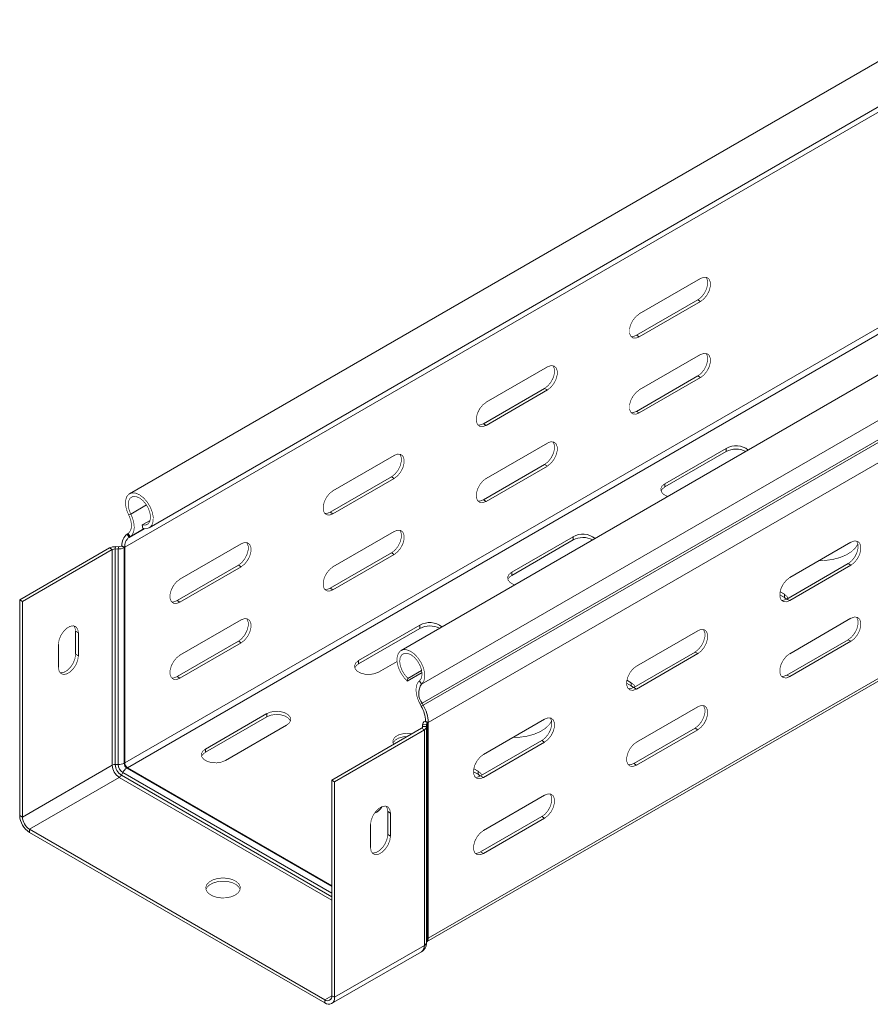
# Model space of a CAD drawing. Header units: millimetres. Extents: x 344 to 1077, y -1272 to 1089.
# Tile 1 of 14: x 411 to 607, y -1272 to -1045. Entities that reach past the tile are written whole.
import ezdxf

# ---------------------------------------------------------------- set-up
doc = ezdxf.new("R2010")
doc.units = ezdxf.units.MM
doc.linetypes.add('K5LT32768', pattern=[0])
doc.linetypes.add('K5LT32769', pattern=[0])

msp = doc.modelspace()

# ---------------------------------------------------------------- linework, layer by layer
at = {"color": 7, "linetype": 'K5LT32768', "lineweight": 15}
for p, q in [((625.83, -1044.68), (436.32, -1154.08)), ((440.87, -1161.96), (630.38, -1052.56)), ((435.22, -1166.45), (624.72, -1057.05)), ((688.51, -1080.87), (499.01, -1190.27)), ((503.76, -1198.01), (693.26, -1088.61)), ((503.88, -1202.42), (693.39, -1093.02)), ((504.13, -1202.85), (693.63, -1093.46)), ((505.29, -1206.9), (694.8, -1097.5)), ((568.16, -1104.41), (554.01, -1112.58)), ((435.22, -1216.21), (624.72, -1106.81)), ((435.86, -1217.31), (625.36, -1107.91)), ((553.38, -1117.52), (567.52, -1109.35)), ((554.01, -1117.89), (568.16, -1109.72)), ((567.52, -1109.35), (568.16, -1109.72)), ((553.38, -1117.52), (554.01, -1117.89)), ((568.16, -1121.97), (554.01, -1130.13)), ((532.8, -1124.82), (518.66, -1132.99)), ((553.38, -1135.07), (567.52, -1126.91)), ((567.52, -1126.91), (568.16, -1127.28)), ((554.01, -1135.44), (568.16, -1127.28)), ((518.02, -1137.93), (532.16, -1129.76)), ((518.66, -1138.3), (532.8, -1130.13)), ((532.16, -1129.76), (532.8, -1130.13)), ((553.38, -1135.07), (554.01, -1135.44)), ((518.02, -1137.93), (518.66, -1138.3)), ((532.8, -1142.38), (518.66, -1150.54)), ((497.45, -1145.23), (483.3, -1153.4)), ((574.06, -1143.61), (559.92, -1151.77)), ((574.06, -1144.35), (559.92, -1152.51)), ((574.06, -1144.35), (574.06, -1143.61)), ((518.02, -1155.48), (532.16, -1147.32)), ((532.16, -1147.32), (532.8, -1147.69)), ((504.92, -1257.49), (694.43, -1148.09)), ((518.66, -1155.85), (532.8, -1147.69)), ((482.67, -1158.34), (496.81, -1150.17)), ((483.3, -1158.71), (497.45, -1150.54)), ((496.81, -1150.17), (497.45, -1150.54)), ((559.92, -1152.51), (559.92, -1151.77)), ((518.02, -1155.48), (518.66, -1155.85)), ((436.12, -1158.96), (436.61, -1158.78)), ((482.67, -1158.34), (483.3, -1158.71)), ((439.26, -1161.29), (441.09, -1160.23)), ((435.99, -1163.23), (435.75, -1163.38)), ((435.75, -1163.38), (436.21, -1164.15)), ((435.99, -1163.23), (436.46, -1164)), ((439.43, -1162.09), (439.26, -1161.29)), ((497.45, -1162.79), (483.3, -1170.95)), ((436.46, -1164), (436.21, -1164.15)), ((462.09, -1165.64), (447.95, -1173.81)), ((538.71, -1164.02), (524.56, -1172.19)), ((538.71, -1164.76), (524.56, -1172.92)), ((538.71, -1164.76), (538.71, -1164.02)), ((588.73, -1173.44), (602.88, -1165.28)), ((431.7, -1166.6), (410.97, -1178.57)), ((432.34, -1166.97), (411.6, -1178.94)), ((432.34, -1166.97), (431.7, -1166.6)), ((432.34, -1166.97), (432.34, -1216.73)), ((433.02, -1166.82), (433.06, -1166.3)), ((433.02, -1166.82), (433.02, -1216.58)), ((433.72, -1166.84), (433.02, -1166.82)), ((433.76, -1166.32), (433.06, -1166.3)), ((433.72, -1166.84), (433.76, -1166.32)), ((433.72, -1166.84), (433.72, -1216.6)), ((434.58, -1166.08), (434.44, -1166.17)), ((435.08, -1166.53), (434.44, -1166.17)), ((435.22, -1166.45), (434.58, -1166.08)), ((435.22, -1166.45), (435.08, -1166.53)), ((435.08, -1166.53), (435.08, -1216.29)), ((435.22, -1166.45), (435.22, -1216.21)), ((482.67, -1175.89), (496.81, -1167.73)), ((496.81, -1167.73), (497.45, -1168.1)), ((483.3, -1176.26), (497.45, -1168.1)), ((602.24, -1170.22), (588.1, -1178.38)), ((602.88, -1170.58), (602.24, -1170.22)), ((447.31, -1178.75), (461.45, -1170.58)), ((447.95, -1179.12), (462.09, -1170.95)), ((461.45, -1170.58), (462.09, -1170.95)), ((524.56, -1172.92), (524.56, -1172.19)), ((602.88, -1170.58), (588.73, -1178.75)), ((482.67, -1175.89), (483.3, -1176.26)), ((587.5, -1177.29), (586.51, -1176.72)), ((410.97, -1178.57), (410.97, -1228.33)), ((411.6, -1178.94), (410.97, -1178.57)), ((411.6, -1178.94), (411.6, -1228.7)), ((447.31, -1178.75), (447.95, -1179.12)), ((587.5, -1178.02), (586.44, -1177.41)), ((587.5, -1178.02), (587.5, -1177.29)), ((588.02, -1178.42), (587.5, -1178.02)), ((588.73, -1178.75), (588.1, -1178.38)), ((462.09, -1183.2), (447.95, -1191.36)), ((588.73, -1191), (602.88, -1182.83)), ((423.87, -1185.83), (424.51, -1186.2)), ((423.87, -1191.14), (423.87, -1185.83)), ((503.35, -1184.43), (489.21, -1192.6)), ((503.35, -1185.17), (489.21, -1193.33)), ((503.35, -1185.17), (503.35, -1184.43)), ((553.38, -1193.85), (567.52, -1185.69)), ((424.51, -1191.5), (424.51, -1186.2)), ((447.31, -1196.3), (461.45, -1188.14)), ((461.45, -1188.14), (462.09, -1188.51)), ((602.24, -1187.77), (588.1, -1195.94)), ((602.88, -1188.14), (588.73, -1196.3)), ((602.88, -1188.14), (602.24, -1187.77)), ((419.91, -1188.85), (419.91, -1194.16)), ((447.95, -1196.67), (462.09, -1188.51)), ((566.88, -1190.63), (552.74, -1198.79)), ((567.52, -1190.99), (566.88, -1190.63)), ((423.87, -1191.14), (424.51, -1191.5)), ((489.21, -1193.33), (489.21, -1192.6)), ((493.8, -1195.25), (498.08, -1192.78)), ((567.52, -1190.99), (553.38, -1199.16)), ((500.61, -1196.7), (503.77, -1194.88)), ((447.31, -1196.3), (447.95, -1196.67)), ((500.45, -1197.32), (503.85, -1195.35)), ((500.45, -1197.32), (500.61, -1196.7)), ((503.76, -1198.01), (503.27, -1197.26)), ((552.14, -1197.7), (551.15, -1197.13)), ((588.73, -1196.3), (588.1, -1195.94)), ((552.14, -1198.43), (551.08, -1197.82)), ((552.14, -1198.43), (552.14, -1197.7)), ((552.67, -1198.83), (552.14, -1198.43)), ((553.38, -1199.16), (552.74, -1198.79)), ((503.88, -1202.42), (503.42, -1202.66)), ((503.67, -1203.09), (503.42, -1202.66)), ((504.13, -1202.85), (503.67, -1203.09)), ((504.13, -1202.85), (503.88, -1202.42)), ((553.38, -1211.41), (567.52, -1203.24)), ((467.99, -1204.84), (453.85, -1213.01)), ((467.99, -1205.58), (453.85, -1213.74)), ((467.99, -1205.58), (467.99, -1204.84)), ((504.66, -1206.54), (504.51, -1206.62)), ((504.51, -1206.62), (505.15, -1206.99)), ((504.66, -1206.54), (505.29, -1206.9)), ((518.02, -1214.26), (532.16, -1206.1)), ((458.45, -1215.66), (472.59, -1207.49)), ((503.76, -1208.2), (483.02, -1220.17)), ((504.4, -1208.56), (483.66, -1220.54)), ((503.76, -1208.2), (504.4, -1208.56)), ((503.99, -1207.35), (503.99, -1207.98)), ((503.99, -1207.4), (504.89, -1207.38)), ((503.99, -1207.4), (504.02, -1207.81)), ((504.02, -1207.81), (504.92, -1207.78)), ((504.4, -1258.32), (504.4, -1208.56)), ((504.89, -1207.38), (504.92, -1207.78)), ((504.92, -1257.59), (504.92, -1207.83)), ((505.29, -1206.9), (505.15, -1206.99)), ((505.15, -1256.75), (505.15, -1206.99)), ((505.29, -1256.66), (505.29, -1206.9)), ((566.88, -1208.18), (552.74, -1216.35)), ((567.52, -1208.55), (553.38, -1216.71)), ((567.52, -1208.55), (566.88, -1208.18)), ((531.53, -1211.04), (517.39, -1219.2)), ((532.16, -1211.4), (531.53, -1211.04)), ((453.85, -1213.74), (453.85, -1213.01)), ((532.16, -1211.4), (518.02, -1219.57)), ((432.34, -1216.73), (411.6, -1228.7)), ((433.72, -1216.6), (433.02, -1216.58)), ((435.22, -1216.21), (435.08, -1216.29)), ((435.86, -1217.31), (435.71, -1217.4)), ((435.86, -1217.31), (483.02, -1244.54)), ((516.78, -1218.11), (515.8, -1217.54)), ((553.38, -1216.71), (552.74, -1216.35)), ((433.97, -1219.55), (413.23, -1231.52)), ((434.77, -1218.42), (434.44, -1219.03)), ((483.02, -1269.93), (483.02, -1220.17)), ((483.02, -1220.17), (483.66, -1220.54)), ((516.78, -1218.84), (515.72, -1218.23)), ((516.78, -1218.84), (516.78, -1218.11)), ((517.31, -1219.24), (516.78, -1218.84)), ((518.02, -1219.57), (517.39, -1219.2)), ((483.66, -1270.3), (483.66, -1220.54)), ((518.02, -1231.82), (532.16, -1223.65)), ((411.6, -1228.7), (410.97, -1228.33)), ((496.56, -1227.79), (495.93, -1227.43)), ((495.93, -1227.43), (495.93, -1232.73)), ((496.56, -1227.79), (496.56, -1233.1)), ((531.53, -1228.59), (517.39, -1236.76)), ((532.16, -1228.96), (518.02, -1237.12)), ((532.16, -1228.96), (531.53, -1228.59)), ((413.23, -1231.52), (481.39, -1270.87)), ((413.23, -1231.52), (413.23, -1232.25)), ((491.97, -1235.75), (491.97, -1230.45)), ((413.23, -1232.25), (481.39, -1271.6)), ((496.56, -1233.1), (495.93, -1232.73)), ((518.02, -1237.12), (517.39, -1236.76)), ((504.4, -1258.32), (483.66, -1270.3)), ((505.29, -1256.66), (505.15, -1256.75)), ((482.99, -1271.76), (503.73, -1259.79)), ((483.02, -1269.93), (483.66, -1270.3)), ((481.39, -1270.87), (481.39, -1271.6))]:
    msp.add_line(p, q, dxfattribs=at)
at = {"color": 8, "linetype": 'K5LT32769', "lineweight": 15, "true_color": 0x808080}
for p, q in [((436.61, -1158.78), (440.24, -1156.68)), ((436.21, -1164.15), (439.69, -1162.15)), ((436.46, -1164), (439.67, -1162.14)), ((505.29, -1256.66), (665.45, -1164.21)), ((503.99, -1207.97), (503.99, -1207.4)), ((504.02, -1207.85), (504.02, -1207.81)), ((435.71, -1217.4), (483.02, -1244.71)), ((433.97, -1219.55), (483.02, -1247.86)), ((434.44, -1219.03), (483.02, -1247.08)), ((434.77, -1218.42), (483.02, -1246.27)), ((483.02, -1269.93), (481.39, -1270.87))]:
    msp.add_line(p, q, dxfattribs=at)
at = {"color": 7, "linetype": 'K5LT32768', "const_width": 0.15}
for points in [[(567.52, -1109.35), (568.31, -1108.74), (569, -1107.88), (569.51, -1106.88), (569.78, -1105.85), (569.78, -1104.93), (569.51, -1104.22), (569.43, -1104.12)], [(568.16, -1109.72), (568.94, -1109.11), (569.63, -1108.25), (570.15, -1107.25), (570.42, -1106.22), (570.42, -1105.3), (570.15, -1104.59), (569.63, -1104.18), (568.94, -1104.12), (568.16, -1104.41)], [(554.01, -1112.58), (553.23, -1113.19), (552.54, -1114.05), (552.02, -1115.05), (551.75, -1116.08), (551.75, -1117), (552.02, -1117.71), (552.54, -1118.12), (553.23, -1118.18), (554.01, -1117.89)], [(552.1, -1117.81), (552.59, -1117.81), (553.38, -1117.52)], [(567.52, -1126.91), (568.31, -1126.3), (569, -1125.44), (569.51, -1124.43), (569.78, -1123.41), (569.78, -1122.49), (569.51, -1121.78), (569.43, -1121.68)], [(568.16, -1127.28), (568.94, -1126.66), (569.63, -1125.8), (570.15, -1124.8), (570.42, -1123.78), (570.42, -1122.86), (570.15, -1122.15), (569.63, -1121.74), (568.94, -1121.68), (568.16, -1121.97)], [(532.16, -1129.76), (532.95, -1129.15), (533.64, -1128.29), (534.15, -1127.29), (534.43, -1126.26), (534.43, -1125.34), (534.15, -1124.63), (534.08, -1124.53)], [(532.8, -1130.13), (533.59, -1129.52), (534.28, -1128.66), (534.79, -1127.66), (535.06, -1126.63), (535.06, -1125.71), (534.79, -1125), (534.28, -1124.59), (533.59, -1124.53), (532.8, -1124.82)], [(554.01, -1130.13), (553.23, -1130.75), (552.54, -1131.61), (552.02, -1132.61), (551.75, -1133.63), (551.75, -1134.55), (552.02, -1135.26), (552.54, -1135.67), (553.23, -1135.73), (554.01, -1135.44)], [(518.66, -1132.99), (517.87, -1133.6), (517.18, -1134.46), (516.67, -1135.46), (516.4, -1136.49), (516.4, -1137.41), (516.67, -1138.12), (517.18, -1138.53), (517.87, -1138.59), (518.66, -1138.3)], [(552.1, -1135.36), (552.59, -1135.37), (553.38, -1135.07)], [(516.75, -1138.22), (517.24, -1138.22), (518.02, -1137.93)], [(532.16, -1147.32), (532.95, -1146.71), (533.64, -1145.85), (534.15, -1144.84), (534.43, -1143.82), (534.43, -1142.9), (534.15, -1142.19), (534.08, -1142.09)], [(532.8, -1147.69), (533.59, -1147.07), (534.28, -1146.21), (534.79, -1145.21), (535.06, -1144.19), (535.06, -1143.27), (534.79, -1142.56), (534.28, -1142.15), (533.59, -1142.09), (532.8, -1142.38)], [(496.81, -1150.17), (497.6, -1149.56), (498.29, -1148.7), (498.8, -1147.7), (499.07, -1146.67), (499.07, -1145.75), (498.8, -1145.04), (498.72, -1144.94)], [(497.45, -1150.54), (498.23, -1149.93), (498.92, -1149.07), (499.44, -1148.07), (499.71, -1147.04), (499.71, -1146.12), (499.44, -1145.41), (498.92, -1145), (498.23, -1144.94), (497.45, -1145.23)], [(518.66, -1150.54), (517.87, -1151.16), (517.18, -1152.02), (516.67, -1153.02), (516.4, -1154.04), (516.4, -1154.96), (516.67, -1155.67), (517.18, -1156.08), (517.87, -1156.14), (518.66, -1155.85)], [(559.92, -1151.77), (559.27, -1152.31), (558.98, -1152.94), (559.08, -1153.59), (559.55, -1154.18), (560.35, -1154.64), (560.58, -1154.72)], [(439.43, -1162.09), (440.27, -1162.16), (440.98, -1161.89), (441.49, -1161.31), (441.77, -1160.47), (441.79, -1159.42), (441.55, -1158.26), (441.08, -1157.08), (440.4, -1155.98), (439.57, -1155.04), (438.67, -1154.35), (437.76, -1153.95), (436.92, -1153.88), (436.21, -1154.15), (435.7, -1154.73), (435.42, -1155.58), (435.4, -1156.63), (435.64, -1157.79), (436.12, -1158.96)], [(483.3, -1153.4), (482.52, -1154.01), (481.83, -1154.87), (481.31, -1155.87), (481.04, -1156.9), (481.04, -1157.82), (481.31, -1158.53), (481.83, -1158.94), (482.52, -1159), (483.3, -1158.71)], [(559.92, -1152.51), (559.27, -1153.04), (559.03, -1153.47)], [(439.26, -1161.29), (440.02, -1161.33), (440.63, -1161.03), (441.03, -1160.43), (441.18, -1159.58), (441.06, -1158.57), (440.7, -1157.5), (440.12, -1156.49), (439.38, -1155.63), (438.56, -1155.02), (437.75, -1154.72), (437.02, -1154.75), (436.46, -1155.12), (436.11, -1155.79), (436.02, -1156.68), (436.19, -1157.71), (436.61, -1158.78)], [(516.75, -1155.77), (517.24, -1155.78), (518.02, -1155.48)], [(436.12, -1158.96), (436.41, -1159.62), (436.62, -1160.28), (436.74, -1160.93), (436.77, -1161.53), (436.71, -1162.09), (436.55, -1162.56), (436.31, -1162.95), (435.99, -1163.23)], [(436.61, -1158.78), (436.97, -1159.58), (437.22, -1160.39), (437.37, -1161.18), (437.41, -1161.93), (437.33, -1162.6), (437.14, -1163.18), (436.85, -1163.65), (436.46, -1164)], [(481.39, -1158.63), (481.88, -1158.63), (482.67, -1158.34)], [(496.81, -1167.73), (497.6, -1167.12), (498.29, -1166.26), (498.8, -1165.25), (499.07, -1164.23), (499.07, -1163.31), (498.8, -1162.6), (498.72, -1162.5)], [(497.45, -1168.1), (498.23, -1167.48), (498.92, -1166.62), (499.44, -1165.62), (499.71, -1164.6), (499.71, -1163.68), (499.44, -1162.97), (498.92, -1162.56), (498.23, -1162.5), (497.45, -1162.79)], [(461.45, -1170.58), (462.24, -1169.97), (462.93, -1169.11), (463.44, -1168.11), (463.72, -1167.09), (463.72, -1166.16), (463.44, -1165.45), (463.37, -1165.35)], [(462.09, -1170.95), (462.88, -1170.34), (463.57, -1169.48), (464.08, -1168.48), (464.35, -1167.45), (464.35, -1166.53), (464.08, -1165.82), (463.57, -1165.41), (462.88, -1165.35), (462.09, -1165.64)], [(595.52, -1169.52), (596.94, -1169.48), (598.72, -1169.24), (600.37, -1168.8), (601.84, -1168.18), (603.06, -1167.4), (603.98, -1166.5), (604.48, -1165.7)], [(604.15, -1164.99), (604.23, -1165.09), (604.5, -1165.8), (604.5, -1166.72), (604.23, -1167.74), (603.72, -1168.74), (603.02, -1169.6), (602.24, -1170.22)], [(602.88, -1165.28), (603.66, -1164.98), (604.35, -1165.05), (604.87, -1165.45), (605.14, -1166.16), (605.14, -1167.09), (604.87, -1168.11), (604.35, -1169.11), (603.66, -1169.97), (602.88, -1170.58)], [(483.3, -1170.95), (482.52, -1171.57), (481.83, -1172.43), (481.31, -1173.43), (481.04, -1174.45), (481.04, -1175.37), (481.31, -1176.08), (481.83, -1176.49), (482.52, -1176.56), (483.3, -1176.26)], [(524.56, -1172.19), (523.92, -1172.72), (523.62, -1173.35), (523.72, -1174), (524.2, -1174.59), (525, -1175.05), (525.22, -1175.13)], [(447.95, -1173.81), (447.16, -1174.42), (446.47, -1175.28), (445.96, -1176.28), (445.68, -1177.31), (445.68, -1178.23), (445.96, -1178.94), (446.47, -1179.35), (447.16, -1179.41), (447.95, -1179.12)], [(524.56, -1172.92), (523.92, -1173.45), (523.67, -1173.88)], [(588.73, -1178.75), (587.95, -1179.04), (587.26, -1178.98), (586.74, -1178.57), (586.47, -1177.86), (586.47, -1176.94), (586.74, -1175.92), (587.26, -1174.91), (587.95, -1174.05), (588.73, -1173.44)], [(481.39, -1176.18), (481.88, -1176.19), (482.67, -1175.89)], [(446.04, -1179.04), (446.53, -1179.04), (447.31, -1178.75)], [(588.1, -1178.38), (587.31, -1178.67), (586.82, -1178.67)], [(588.38, -1178.22), (588.14, -1177.82), (587.5, -1177.29)], [(461.45, -1188.14), (462.24, -1187.53), (462.93, -1186.67), (463.44, -1185.66), (463.72, -1184.64), (463.72, -1183.72), (463.44, -1183.01), (463.37, -1182.91)], [(462.09, -1188.51), (462.88, -1187.89), (463.57, -1187.03), (464.08, -1186.03), (464.35, -1185.01), (464.35, -1184.09), (464.08, -1183.38), (463.57, -1182.97), (462.88, -1182.91), (462.09, -1183.2)], [(604.15, -1182.54), (604.23, -1182.64), (604.5, -1183.35), (604.5, -1184.27), (604.23, -1185.3), (603.72, -1186.3), (603.02, -1187.16), (602.24, -1187.77)], [(602.88, -1182.83), (603.66, -1182.54), (604.35, -1182.6), (604.87, -1183.01), (605.14, -1183.72), (605.14, -1184.64), (604.87, -1185.66), (604.35, -1186.67), (603.66, -1187.53), (602.88, -1188.14)], [(424.51, -1186.2), (424.37, -1185.37), (423.97, -1184.8), (423.36, -1184.56), (422.61, -1184.68), (421.81, -1185.14), (421.06, -1185.89), (420.45, -1186.83), (420.05, -1187.86), (419.91, -1188.85)], [(423.87, -1185.83), (423.73, -1185), (423.48, -1184.58)], [(568.8, -1185.4), (568.87, -1185.5), (569.15, -1186.21), (569.15, -1187.13), (568.87, -1188.15), (568.36, -1189.15), (567.67, -1190.01), (566.88, -1190.63)], [(567.52, -1185.69), (568.31, -1185.39), (569, -1185.46), (569.51, -1185.87), (569.78, -1186.57), (569.78, -1187.5), (569.51, -1188.52), (569, -1189.52), (568.31, -1190.38), (567.52, -1190.99)], [(503.76, -1198.01), (504.24, -1197.38), (504.48, -1196.5), (504.46, -1195.43), (504.18, -1194.26), (503.67, -1193.09), (502.96, -1192.01), (502.12, -1191.1), (501.21, -1190.45), (500.31, -1190.1), (499.48, -1190.09), (498.8, -1190.41), (498.33, -1191.04), (498.09, -1191.92), (498.11, -1192.99), (498.39, -1194.16), (498.9, -1195.33), (499.61, -1196.41), (500.45, -1197.32)], [(419.91, -1194.16), (420.05, -1194.99), (420.45, -1195.55), (421.06, -1195.79), (421.81, -1195.68), (422.61, -1195.21), (423.36, -1194.47), (423.97, -1193.52), (424.37, -1192.49), (424.51, -1191.5)], [(420.3, -1195.41), (420.42, -1195.43), (421.17, -1195.31), (421.97, -1194.85), (422.72, -1194.1), (423.33, -1193.15), (423.73, -1192.13), (423.87, -1191.14)], [(447.95, -1191.36), (447.16, -1191.98), (446.47, -1192.84), (445.96, -1193.84), (445.68, -1194.86), (445.68, -1195.79), (445.96, -1196.49), (446.47, -1196.9), (447.16, -1196.97), (447.95, -1196.67)], [(489.21, -1192.6), (488.56, -1193.13), (488.27, -1193.76), (488.37, -1194.41), (488.84, -1195), (489.64, -1195.46), (490.66, -1195.73), (491.79, -1195.79), (492.88, -1195.62), (493.8, -1195.25)], [(503.27, -1197.26), (503.69, -1196.68), (503.86, -1195.84), (503.77, -1194.84), (503.42, -1193.78), (502.86, -1192.76), (502.13, -1191.88), (501.32, -1191.25), (500.5, -1190.92), (499.76, -1190.92), (499.18, -1191.26), (498.81, -1191.91), (498.7, -1192.79), (498.85, -1193.81), (499.25, -1194.88), (499.86, -1195.88), (500.61, -1196.7)], [(588.73, -1196.3), (587.95, -1196.6), (587.26, -1196.54), (586.74, -1196.13), (586.47, -1195.42), (586.47, -1194.5), (586.74, -1193.47), (587.26, -1192.47), (587.95, -1191.61), (588.73, -1191)], [(489.21, -1193.33), (488.56, -1193.86), (488.32, -1194.29)], [(553.38, -1199.16), (552.59, -1199.45), (551.9, -1199.39), (551.39, -1198.98), (551.11, -1198.27), (551.11, -1197.35), (551.39, -1196.33), (551.9, -1195.32), (552.59, -1194.47), (553.38, -1193.85)], [(446.04, -1196.59), (446.53, -1196.6), (447.31, -1196.3)], [(503.42, -1202.66), (503.03, -1201.86), (502.74, -1201.05), (502.55, -1200.25), (502.47, -1199.49), (502.51, -1198.78), (502.66, -1198.16), (502.91, -1197.65), (503.27, -1197.26)], [(588.1, -1195.94), (587.31, -1196.23), (586.82, -1196.23)], [(552.74, -1198.79), (551.96, -1199.09), (551.47, -1199.08)], [(553.02, -1198.63), (552.79, -1198.23), (552.14, -1197.7)], [(472.59, -1207.49), (473.24, -1206.96), (473.53, -1206.33), (473.43, -1205.68), (472.95, -1205.09), (472.16, -1204.63), (471.13, -1204.36), (470.01, -1204.3), (468.92, -1204.47), (467.99, -1204.84)], [(568.8, -1202.95), (568.87, -1203.05), (569.15, -1203.76), (569.15, -1204.68), (568.87, -1205.71), (568.36, -1206.71), (567.67, -1207.57), (566.88, -1208.18)], [(567.52, -1203.24), (568.31, -1202.95), (569, -1203.01), (569.51, -1203.42), (569.78, -1204.13), (569.78, -1205.05), (569.51, -1206.07), (569, -1207.08), (568.31, -1207.94), (567.52, -1208.55)], [(473.48, -1206.54), (473.43, -1206.42), (472.95, -1205.83), (472.16, -1205.37), (471.13, -1205.09), (470.01, -1205.03), (468.92, -1205.2), (467.99, -1205.58)], [(524.81, -1210.34), (526.23, -1210.3), (528, -1210.06), (529.66, -1209.62), (531.13, -1209), (532.35, -1208.22), (533.27, -1207.32), (533.77, -1206.52)], [(533.44, -1205.81), (533.52, -1205.91), (533.79, -1206.62), (533.79, -1207.54), (533.52, -1208.56), (533.01, -1209.56), (532.31, -1210.42), (531.53, -1211.04)], [(532.16, -1206.1), (532.95, -1205.8), (533.64, -1205.87), (534.15, -1206.28), (534.43, -1206.98), (534.43, -1207.91), (534.15, -1208.93), (533.64, -1209.93), (532.95, -1210.79), (532.16, -1211.4)], [(501.48, -1209.51), (500.63, -1209.4), (499.5, -1209.46), (498.48, -1209.73), (497.68, -1210.19), (497.21, -1210.79), (497.11, -1211.43), (497.3, -1211.93)], [(500.41, -1210.13), (499.5, -1210.19), (498.48, -1210.47), (497.68, -1210.93), (497.21, -1211.52), (497.16, -1211.64)], [(453.85, -1213.01), (453.21, -1213.54), (452.91, -1214.17), (453.01, -1214.82), (453.49, -1215.41), (454.29, -1215.87), (455.31, -1216.14), (456.43, -1216.2), (457.52, -1216.03), (458.45, -1215.66)], [(553.38, -1216.71), (552.59, -1217.01), (551.9, -1216.95), (551.39, -1216.54), (551.11, -1215.83), (551.11, -1214.91), (551.39, -1213.88), (551.9, -1212.88), (552.59, -1212.02), (553.38, -1211.41)], [(453.85, -1213.74), (453.21, -1214.27), (452.96, -1214.7)], [(518.02, -1219.57), (517.24, -1219.86), (516.55, -1219.8), (516.03, -1219.39), (515.76, -1218.68), (515.76, -1217.76), (516.03, -1216.74), (516.55, -1215.74), (517.24, -1214.88), (518.02, -1214.26)], [(552.74, -1216.35), (551.96, -1216.64), (551.47, -1216.64)], [(517.39, -1219.2), (516.6, -1219.5), (516.11, -1219.49)], [(517.66, -1219.04), (517.43, -1218.64), (516.78, -1218.11)], [(533.44, -1223.36), (533.52, -1223.46), (533.79, -1224.17), (533.79, -1225.09), (533.52, -1226.12), (533.01, -1227.12), (532.31, -1227.98), (531.53, -1228.59)], [(532.16, -1223.65), (532.95, -1223.36), (533.64, -1223.42), (534.15, -1223.83), (534.43, -1224.54), (534.43, -1225.46), (534.15, -1226.48), (533.64, -1227.49), (532.95, -1228.35), (532.16, -1228.96)], [(491.97, -1230.45), (492.1, -1229.46), (492.5, -1228.43), (493.11, -1227.49), (493.86, -1226.74), (494.66, -1226.28), (495.41, -1226.16), (496.02, -1226.4), (496.42, -1226.97), (496.56, -1227.79)], [(495.54, -1226.18), (495.79, -1226.6), (495.93, -1227.43)], [(496.56, -1233.1), (496.42, -1234.09), (496.02, -1235.12), (495.41, -1236.06), (494.66, -1236.81), (493.86, -1237.27), (493.11, -1237.39), (492.5, -1237.15), (492.1, -1236.58), (491.97, -1235.75)], [(495.93, -1232.73), (495.79, -1233.72), (495.39, -1234.75), (494.78, -1235.7), (494.03, -1236.44), (493.23, -1236.9), (492.48, -1237.02), (492.35, -1237)], [(518.02, -1237.12), (517.24, -1237.42), (516.55, -1237.36), (516.03, -1236.95), (515.76, -1236.24), (515.76, -1235.32), (516.03, -1234.29), (516.55, -1233.29), (517.24, -1232.43), (518.02, -1231.82)], [(517.39, -1236.76), (516.6, -1237.05), (516.11, -1237.05)], [(460.75, -1246.7), (461.45, -1246.15), (461.85, -1245.5), (461.89, -1244.81), (461.58, -1244.15), (460.95, -1243.56), (460.05, -1243.11), (458.95, -1242.84), (457.77, -1242.76), (456.6, -1242.89), (455.54, -1243.21), (454.7, -1243.7), (454.14, -1244.31), (453.92, -1244.98), (454.05, -1245.67), (454.53, -1246.3), (455.31, -1246.82), (456.32, -1247.19), (457.47, -1247.36), (458.66, -1247.34), (459.79, -1247.11), (460.75, -1246.7)], [(461.87, -1245.44), (461.58, -1244.88), (460.95, -1244.3), (460.05, -1243.85), (458.95, -1243.57), (457.77, -1243.5), (456.6, -1243.63), (455.54, -1243.95), (454.7, -1244.43), (454.14, -1245.04), (453.97, -1245.44)]]:
    msp.add_lwpolyline(points, dxfattribs=at)
at = {"color": 7, "linetype": 'K5LT32768', "lineweight": 15}
for centre, radius, start, end in [((576.34, -1147.53), 4.53, 51.3, 120.1512), ((576.36, -1148.72), 4.94, 62.9814, 117.7561), ((437.64, -1165.8), 3.07, 128.01, 185.2561), ((540.98, -1167.94), 4.53, 51.2998, 120.1513), ((437.82, -1166.21), 2.61, 128.01, 185.256), ((541.01, -1169.13), 4.94, 62.982, 117.7556), ((432.94, -1168.93), 2.63, 87.2883, 117.8997), ((432.96, -1168.13), 1.32, 87.2886, 117.8995), ((433.84, -1164.2), 2.63, 267.2894, 297.8985), ((433.82, -1165), 1.32, 267.2886, 297.8995), ((505.62, -1188.35), 4.53, 51.3002, 120.1509), ((505.65, -1189.54), 4.94, 62.9809, 117.7563), ((506.81, -1200.13), 3.72, 145.2368, 218.0453), ((497.36, -1206.77), 7.3, 1.8774, 30.2828), ((496.71, -1207.18), 8.59, 1.8775, 30.2827), ((504.87, -1207.42), 0.879, 113.6967, 178.6283), ((503.58, -1207.8), 0.439, 293.6928, 358.6307), ((504.04, -1207.76), 0.879, 293.6941, 358.6294), ((505.33, -1207.39), 0.439, 113.6972, 178.6263), ((432.96, -1217.89), 1.32, 87.2886, 117.8995), ((435.87, -1216.57), 3.53, 182.6054, 237.3946), ((436.1, -1216.44), 3.08, 182.6055, 237.3945), ((433.84, -1213.96), 2.63, 267.2894, 297.8985), ((436, -1216.49), 2.29, 182.6055, 237.3945), ((437.11, -1219.63), 2.63, 122.0966, 152.711), ((436.46, -1216.23), 1.38, 182.6055, 237.3945), ((436.6, -1216.15), 1.38, 182.6055, 237.3945), ((433.27, -1218.43), 1.32, 302.0958, 332.7117), ((491.61, -1224.67), 3.38, 292.0186, 330.8658), ((415.88, -1228.11), 4.92, 182.6055, 237.3945), ((415.13, -1228.54), 3.53, 182.6054, 237.3946), ((504.42, -1256.76), 0.885, 304.9056, 6.407), ((482.03, -1270.09), 1, 230.7968, 9.2142), ((482.28, -1270.52), 1.4, 230.7965, 9.2145)]:
    msp.add_arc(centre, radius, start, end, dxfattribs=at)
at = {"color": 8, "linetype": 'K5LT32769', "lineweight": 15, "true_color": 0x808080}
for centre, radius, start, end in [((502.81, -1258.49), 1.59, 305.3801, 5.9327), ((504.03, -1257.51), 0.896, 294.046, 354.6331), ((505.41, -1257.24), 0.555, 117.627, 150.9809), ((504.17, -1256.82), 0.987, 320.0406, 4.2649)]:
    msp.add_arc(centre, radius, start, end, dxfattribs=at)
at = {"color": 7, "linetype": 'K5LT32768', "lineweight": 15}
msp.add_open_spline([(503.7, -1259.76), (503.87, -1259.67), (504.28, -1259.44), (504.68, -1258.83), (504.89, -1258.18), (504.91, -1257.76), (504.92, -1257.59)], degree=3, knots=[0, 0, 0, 0, 0.22158, 0.521166, 0.807327, 1, 1, 1, 1], dxfattribs=at)

doc.saveas('drawing.dxf')
